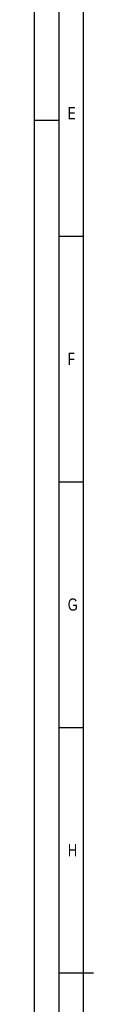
# Model space of a CAD drawing. Header units: millimetres. Extents: x 0 to 1189, y 0 to 841.
# Tile 52 of 147: x 0 to 12, y 414 to 615. Entities that reach past the tile are written whole.
import ezdxf

# ---------------------------------------------------------------- set-up
doc = ezdxf.new("R2010")
doc.units = ezdxf.units.MM
doc.header["$LTSCALE"] = 65.395
doc.layers.get('0').update_dxf_attribs({"linetype": 'CONTINUOUS'})
doc.styles.add('TEXTSTYLE_2', font='txt')

msp = doc.modelspace()

# ---------------------------------------------------------------- linework, layer by layer
at = {"color": 5, "linetype": 'CONTINUOUS'}
for p, q in [((0, 0), (0, 841)), ((10, 10), (10, 831)), ((5, 594), (0, 594)), ((5, 570.5), (10, 570.5)), ((5, 520.5), (10, 520.5)), ((5, 470.5), (10, 470.5))]:
    msp.add_line(p, q, dxfattribs=at)
at = {"color": 6, "linetype": 'CONTINUOUS'}
for p, q in [((5, 5), (5, 836)), ((12, 420.5), (5, 420.5))]:
    msp.add_line(p, q, dxfattribs=at)

# ---------------------------------------------------------------- texts
at = {"color": 5, "linetype": 'CONTINUOUS', "style": 'TEXTSTYLE_2'}
for s, width, p in [('E', 0.714286, (6.77091, 594.271)), ('F', 0.714286, (6.77091, 544.271)), ('G', 0.785714, (6.77091, 494.271)), ('H', 0.785714, (6.77091, 444.271))]:
    msp.add_text(s, height=2.50001, dxfattribs=dict(at, width=width)).set_placement(p)

doc.saveas('drawing.dxf')
